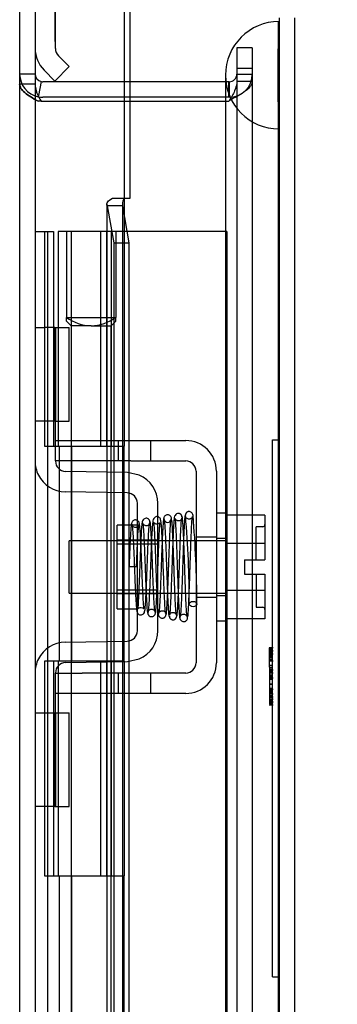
# Model space of a CAD drawing. Header units: inches. Extents: x 1 to 240, y -1 to 159.
# Tile 30 of 77: x 22.82 to 24.31, y 89.57 to 94.16. Entities that reach past the tile are written whole.
import ezdxf
from ezdxf.enums import TextEntityAlignment as Align
from ezdxf.lldxf.tags import DXFTag

# ---------------------------------------------------------------- set-up
doc = ezdxf.new("R2010")
doc.units = ezdxf.units.IN
doc.header["$MEASUREMENT"] = 0
for name, color, linetype in [('COM42667', 7, 'Continuous'), ('COM42780', 7, 'Continuous'), ('COM48601', 7, 'Continuous'), ('COM70220', 7, 'Continuous'), ('COM70726-3', 7, 'Continuous'), ('Default', 7, 'Continuous'), ('HNG10620-26B', 7, 'Continuous'), ('HNG10620-26C', 7, 'Continuous'), ('HNG10620-26P', 7, 'Continuous'), ('QLB20188', 7, 'Continuous'), ('SCC19011', 7, 'Continuous'), ('SPR20265', 7, 'Continuous'), ('WAF25035', 7, 'Continuous')]:
    doc.layers.add(name, color=color, linetype=linetype)
doc.styles.add('SEACAD_Times_New_Roman', font='times.ttf')
tags = doc.linetypes.add('HIDDEN2', pattern=[0.1875, 0.125, -0.0625]).pattern_tags.tags
tags[6:7] = [DXFTag(74, 4), DXFTag(75, 0), DXFTag(340, '0'), DXFTag(46, 0.0), DXFTag(50, 0.0), DXFTag(44, 0.0), DXFTag(45, 0.0)]
tags[4:5] = [DXFTag(74, 4), DXFTag(75, 0), DXFTag(340, '0'), DXFTag(46, 0.0), DXFTag(50, 0.0), DXFTag(44, 0.0), DXFTag(45, 0.0)]
doc.dimstyles.new('HAMMOND_(STH_-_240x160)', dxfattribs={"dimtxt": 1, "dimasz": 1.25, "dimexe": 0.5, "dimexo": 0.5, "dimgap": 0.25, "dimtad": 0, "dimtih": 1, "dimtoh": 1, "dimlfac": 0.125, "dimzin": 0, "dimdsep": 46, "dimtxsty": 'SEACAD_Times_New_Roman', "dimblk1": '_SE_FILLED', "dimblk2": '_SE_FILLED', "dimsah": 1, "dimcen": 0.5, "dimadec": 0, "dimazin": 0, "dimtfac": 0.8, "dimtofl": 0, "dimtmove": 0, "dimatfit": 3, "dimfxl": 1, "dimtolj": 1, "dimtzin": 0, "dimarcsym": 0})

# ---------------------------------------------------------------- blocks, each defined once
blk = doc.blocks.new('SE6')
at = {"layer": 'COM42667', "color": 7, "linetype": 'HIDDEN2'}
for p, q in [((22.9912, 92.1968), (23.1162, 92.1968)), ((23.1162, 92.1968), (23.2832, 92.1968)), ((23.2832, 92.1968), (23.3432, 92.1968)), ((23.2832, 92.1968), (23.2832, 92.1018)), ((23.3432, 92.1968), (23.5987, 92.1968)), ((23.4357, 92.1018), (23.4357, 92.1968)), ((22.9912, 92.1018), (22.9912, 92.1393)), ((23.1162, 92.1018), (22.9912, 92.1018)), ((23.2832, 92.1018), (23.1162, 92.1018)), ((23.3432, 92.1018), (23.2832, 92.1018)), ((23.3432, 92.1018), (23.5987, 92.1018)), ((23.6467, 92.0538), (23.6467, 91.1623)), ((23.7417, 92.0538), (23.7417, 91.1623)), ((23.6467, 91.7486), (23.7417, 91.7486)), ((23.6467, 91.4676), (23.7417, 91.4676)), ((22.9912, 91.1143), (23.1162, 91.1143)), ((22.9912, 91.0768), (22.9912, 91.1143)), ((23.2832, 91.1143), (23.1162, 91.1143)), ((23.3432, 91.1143), (23.2832, 91.1143)), ((23.2832, 91.1143), (23.2832, 91.0193)), ((23.5987, 91.1143), (23.3432, 91.1143)), ((23.4357, 91.0193), (23.4357, 91.1143)), ((23.1162, 91.0193), (22.9912, 91.0193)), ((23.1162, 91.0203), (23.1162, 91.0193)), ((23.1162, 91.0203), (23.1761, 91.0203)), ((23.2832, 91.0193), (23.1162, 91.0193)), ((23.1761, 91.0203), (23.1761, 91.0193)), ((23.1761, 91.0203), (23.2043, 91.0203)), ((23.2043, 91.0203), (23.2043, 91.0193)), ((23.2043, 91.0203), (23.3662, 91.0203)), ((23.3432, 91.0193), (23.2832, 91.0193)), ((23.317, 91.0203), (23.317, 91.0193)), ((23.5987, 91.0193), (23.3432, 91.0193)), ((23.3662, 91.0203), (23.3662, 91.0193))]:
    blk.add_line(p, q, dxfattribs=at)
for centre, radius, start, end in [((23.5987, 92.0538), 0.143, 0, 90), ((23.5987, 92.0538), 0.048, 0, 90), ((23.5987, 91.1623), 0.143, 270, 0), ((23.5987, 91.1623), 0.048, 270, 0)]:
    blk.add_arc(centre, radius, start, end, dxfattribs=at)
at = {"layer": 'COM42780', "color": 7, "linetype": 'Continuous'}
for p, q in [((22.9912, 94.0218), (22.9912, 94.9201)), ((23.0556, 93.9375), (23.0052, 93.9879)), ((22.9885, 93.8703), (23.0556, 93.9375)), ((22.9885, 93.8703), (22.9381, 93.9207))]:
    blk.add_line(p, q, dxfattribs=at)
at = {"layer": 'COM42780', "color": 7, "linetype": 'HIDDEN2'}
for p, q in [((22.9902, 94.1435), (22.9902, 94.3053)), ((22.9902, 94.1435), (22.9912, 94.1435)), ((22.9902, 94.1152), (22.9902, 94.1435)), ((22.9902, 94.1152), (22.9912, 94.1152)), ((22.9902, 94.0553), (22.9902, 94.1152)), ((22.9902, 94.0553), (22.9912, 94.0553)), ((22.8962, 92.7233), (22.9381, 92.7233)), ((22.9885, 92.7233), (22.9381, 92.7233)), ((22.9885, 92.7233), (23.0556, 92.7233)), ((22.9885, 92.2863), (22.9885, 92.7233)), ((22.9912, 92.7233), (22.9912, 92.2863)), ((23.0556, 92.2863), (23.0556, 92.7233)), ((22.9381, 92.2863), (22.8962, 92.2863)), ((22.9885, 92.2863), (22.9381, 92.2863)), ((22.9885, 92.2863), (23.0556, 92.2863)), ((22.9912, 92.1393), (22.9912, 92.2863)), ((23.3277, 92.048), (23.0384, 92.0531)), ((23.3818, 92.0363), (23.3277, 92.048)), ((23.326, 91.953), (23.0367, 91.9581)), ((23.3732, 91.3111), (23.3732, 91.905)), ((23.4682, 91.3111), (23.4682, 91.905)), ((23.2782, 91.4131), (23.2782, 91.8031)), ((23.3732, 91.8031), (23.2782, 91.8031)), ((23.4682, 91.7331), (23.2782, 91.7331)), ((23.4682, 91.7146), (23.2782, 91.7146)), ((23.2782, 91.5016), (23.4682, 91.5016)), ((23.4682, 91.4831), (23.2782, 91.4831)), ((23.2782, 91.4131), (23.3732, 91.4131)), ((23.0367, 91.258), (23.326, 91.2631)), ((23.3277, 91.1681), (23.3818, 91.1798)), ((23.0384, 91.1631), (23.3277, 91.1681)), ((22.9912, 90.9298), (22.9912, 91.0768)), ((22.8962, 90.9298), (22.9381, 90.9298)), ((22.9381, 90.9298), (22.9885, 90.9298)), ((22.9885, 90.9298), (23.0556, 90.9298)), ((22.9885, 90.4928), (22.9885, 90.9298)), ((22.9912, 90.9298), (22.9912, 90.4928)), ((23.0556, 90.4928), (23.0556, 90.9298)), ((22.9902, 90.798), (22.9912, 90.798)), ((22.9902, 90.6887), (22.9902, 90.798)), ((22.9902, 90.7678), (22.9912, 90.7678)), ((22.9902, 90.6887), (22.9912, 90.6887)), ((22.9902, 90.6581), (22.9902, 90.6887)), ((22.9902, 90.6829), (22.9912, 90.6829)), ((22.9902, 90.6581), (22.9912, 90.6581)), ((22.9902, 90.6245), (22.9902, 90.6581)), ((22.9902, 90.6245), (22.9912, 90.6245)), ((22.9381, 90.4928), (22.8962, 90.4928)), ((22.9885, 90.4928), (22.9381, 90.4928)), ((22.9885, 90.4928), (23.0556, 90.4928))]:
    blk.add_line(p, q, dxfattribs=at)
at = {"layer": 'COM42780', "color": 7, "linetype": 'Continuous'}
for radius in [0.143, 0.048]:
    blk.add_arc((23.0392, 94.0218), radius, 180, 225, dxfattribs=at)
at = {"layer": 'COM42780', "color": 7, "linetype": 'HIDDEN2'}
for centre, radius, start, end in [((23.0392, 92.1011), 0.143, 180, 206.9082), ((23.0392, 92.1011), 0.048, 180, 269), ((23.0392, 92.1011), 0.143, 206.9082, 269), ((23.3252, 91.905), 0.143, 0, 66.6665), ((23.3252, 91.905), 0.048, 0, 89), ((23.3252, 91.3111), 0.048, 271, 0), ((23.3252, 91.3111), 0.143, 293.3335, 0), ((23.0392, 91.1151), 0.143, 91, 153.0918), ((23.0392, 91.1151), 0.143, 153.0918, 180), ((23.0392, 91.1151), 0.048, 91, 180)]:
    blk.add_arc(centre, radius, start, end, dxfattribs=at)
at = {"layer": 'COM48601', "color": 7, "linetype": 'Continuous'}
for p, q in [((23.3112, 94.2005), (23.3112, 93.1701)), ((24.1062, 94.1646), (24.1062, 66.1756))]:
    blk.add_line(p, q, dxfattribs=at)
at = {"layer": 'COM48601', "color": 7, "linetype": 'HIDDEN2'}
for p, q in [((23.3392, 93.3255), (23.3392, 94.2005)), ((24.0342, 94.1646), (24.0342, 66.1756)), ((23.2312, 93.2971), (23.2312, 67.043)), ((23.2328, 93.29), (23.2628, 93.1174)), ((23.3037, 93.29), (23.2328, 93.29)), ((23.2565, 93.3255), (23.3392, 93.3255)), ((23.3032, 93.2971), (23.3032, 67.043)), ((23.3037, 93.29), (23.3337, 93.1174)), ((23.2628, 93.1174), (23.2628, 67.2227)), ((23.2628, 93.1174), (23.3337, 93.1174)), ((23.3337, 93.1174), (23.3337, 88.2726))]:
    blk.add_line(p, q, dxfattribs=at)
blk.add_arc((23.3567, 93.2969), 0.0534, 147.5781, 179.7664, dxfattribs=at)
blk.add_open_spline([(23.2328, 93.29), (23.2301, 93.2959), (23.2308, 93.3019), (23.2389, 93.3137), (23.2464, 93.3196), (23.2565, 93.3255)], degree=3, knots=[0, 0, 0, 0, 0.5, 0.5, 1, 1, 1, 1], dxfattribs=at)
at = {"layer": 'COM70220', "color": 7, "linetype": 'HIDDEN2'}
for p, q in [((24.0302, 93.8976), (24.0322, 94.1466)), ((24.0322, 94.1466), (24.0322, 93.6476)), ((24.0322, 94.1466), (24.0332, 94.1466)), ((24.0332, 94.1466), (24.0332, 93.6476)), ((23.7842, 93.8976), (23.7842, 93.6476)), ((24.0302, 93.8976), (24.0302, 93.6476)), ((24.0322, 93.6486), (24.0302, 93.8976)), ((24.0332, 93.6486), (24.0322, 93.6486)), ((23.7842, 93.6476), (23.7842, 66.6926)), ((24.0302, 93.6476), (24.0302, 66.6926)), ((24.0322, 93.6476), (24.0322, 66.6926)), ((24.0332, 93.6476), (24.0332, 66.6926))]:
    blk.add_line(p, q, dxfattribs=at)
blk.add_arc((24.0342, 93.8976), 0.25, 90, 270, dxfattribs=at)
at = {"layer": 'COM70726-3', "color": 7, "linetype": 'HIDDEN2'}
for p, q in [((22.8242, 95.015), (22.8242, 65.3251)), ((23.9092, 94.0251), (23.8372, 94.0251)), ((23.8372, 94.0251), (23.8372, 93.9482)), ((23.9092, 94.0251), (23.9092, 93.9482)), ((23.8372, 93.9482), (23.8372, 93.9283)), ((23.8372, 93.9283), (23.8372, 93.8833)), ((23.9092, 93.9283), (23.8372, 93.9283)), ((23.9092, 93.9482), (23.9092, 93.9283)), ((23.9092, 93.9283), (23.9092, 93.8833)), ((22.8962, 93.9031), (22.8242, 93.9031)), ((23.8372, 93.9031), (23.9092, 93.9031)), ((23.8372, 93.8833), (23.8372, 66.4568)), ((23.9092, 93.8833), (23.9092, 66.4568)), ((22.8962, 93.856), (22.8242, 93.856)), ((23.7992, 93.8671), (23.3112, 93.8671)), ((23.7992, 93.7951), (23.7992, 93.8671)), ((23.8012, 93.8671), (23.7992, 93.8671)), ((23.8012, 93.8671), (23.8012, 93.7951)), ((23.8372, 93.87), (23.9092, 93.87)), ((22.9113, 93.803), (22.9101, 93.7974)), ((23.7992, 93.7951), (23.3112, 93.7951)), ((23.8012, 93.7951), (23.7992, 93.7951)), ((22.9248, 93.777), (22.9101, 93.777)), ((23.3112, 93.777), (23.7992, 93.777)), ((23.7992, 93.777), (23.8012, 93.7789))]:
    blk.add_line(p, q, dxfattribs=at)
at = {"layer": 'COM70726-3', "color": 7, "linetype": 'Continuous'}
for p, q in [((22.8962, 95.015), (22.8962, 65.3251)), ((22.9248, 93.8678), (22.9113, 93.803)), ((23.3112, 93.8671), (22.9322, 93.8671)), ((23.3112, 93.7951), (22.9322, 93.7951)), ((22.9248, 93.777), (22.9322, 93.777)), ((22.9322, 93.777), (23.3112, 93.777))]:
    blk.add_line(p, q, dxfattribs=at)
at = {"layer": 'COM70726-3', "color": 7, "linetype": 'HIDDEN2'}
for centre, radius, start, end in [((22.9322, 93.9031), 0.108, 180, 258.1804), ((23.8012, 93.9031), 0.108, 270, 0), ((23.8012, 93.9031), 0.036, 270, 360)]:
    blk.add_arc(centre, radius, start, end, dxfattribs=at)
at = {"layer": 'COM70726-3', "color": 7, "linetype": 'Continuous'}
for centre, radius, start, end in [((22.9322, 93.9031), 0.036, 180.0001, 258.1803), ((23.0469, 93.8659), 0.1511, 183.7357, 216.0605), ((22.9322, 93.9031), 0.036, 258.1804, 270), ((22.9322, 93.9031), 0.108, 258.1804, 270)]:
    blk.add_arc(centre, radius, start, end, dxfattribs=at)
at = {"layer": 'COM70726-3', "color": 7, "linetype": 'HIDDEN2'}
for points, knots in [([(22.8242, 93.856), (22.8242, 93.8495), (22.8263, 93.8429), (22.8345, 93.8297), (22.8406, 93.8231), (22.8561, 93.8099), (22.8655, 93.8033), (22.8865, 93.7901), (22.898, 93.7835), (22.9101, 93.777)], [0, 0, 0, 0, 0.25, 0.25, 0.5, 0.5, 0.75, 0.75, 1, 1, 1, 1]), ([(22.9101, 93.777), (22.898, 93.7835), (22.8865, 93.7901), (22.8655, 93.8033), (22.8561, 93.8099), (22.8406, 93.8231), (22.8345, 93.8297), (22.8263, 93.8429), (22.8242, 93.8495), (22.8242, 93.856)], [0, 0, 0, 0, 0.25, 0.25, 0.5, 0.5, 0.75, 0.75, 1, 1, 1, 1]), ([(23.9092, 93.87), (23.9092, 93.8624), (23.9064, 93.8548), (23.8956, 93.8396), (23.8876, 93.832), (23.8676, 93.8168), (23.8556, 93.8093), (23.8295, 93.7941), (23.8153, 93.7865), (23.8012, 93.7789)], [0, 0, 0, 0, 0.25, 0.25, 0.5, 0.5, 0.75, 0.75, 1, 1, 1, 1]), ([(23.8372, 93.87), (23.8372, 93.8548), (23.8333, 93.8396), (23.82, 93.8093), (23.8106, 93.7941), (23.8012, 93.7789)], [0, 0, 0, 0, 0.5, 0.5, 1, 1, 1, 1])]:
    blk.add_open_spline(points, degree=3, knots=knots, dxfattribs=at)
at = {"layer": 'HNG10620-26B', "color": 7, "linetype": 'Continuous'}
for p, q in [((22.8962, 93.1701), (22.9223, 93.1701)), ((22.9223, 93.1701), (22.94, 93.1701)), ((22.94, 93.1701), (22.9824, 93.1701)), ((22.94, 93.1701), (22.94, 92.1701)), ((22.9824, 93.1701), (22.9824, 92.1701)), ((22.94, 92.1701), (23.0487, 92.1701)), ((23.0487, 92.1701), (23.3112, 92.1701)), ((23.3112, 91.1701), (23.3112, 92.1701)), ((23.0487, 91.1701), (22.94, 91.1701)), ((22.94, 91.1701), (22.94, 90.1701)), ((22.9824, 91.1701), (22.9824, 90.1701)), ((23.3112, 91.1701), (23.0487, 91.1701)), ((22.94, 90.1701), (23.0487, 90.1701)), ((23.0487, 90.1701), (23.3112, 90.1701)), ((23.3112, 89.1701), (23.3112, 90.1701))]:
    blk.add_line(p, q, dxfattribs=at)
at = {"layer": 'HNG10620-26B', "color": 7, "linetype": 'HIDDEN2'}
for p, q in [((22.9562, 67.1701), (22.9562, 93.1701)), ((23.0106, 91.1701), (23.0106, 92.1701)), ((23.0679, 91.1701), (23.0679, 92.1701)), ((23.2512, 91.1701), (23.2512, 92.1701)), ((23.0106, 89.1701), (23.0106, 90.1701)), ((23.0679, 89.1701), (23.0679, 90.1701)), ((23.2512, 89.1701), (23.2512, 90.1701))]:
    blk.add_line(p, q, dxfattribs=at)
at = {"layer": 'HNG10620-26C', "color": 7, "linetype": 'Continuous'}
for p, q in [((23.3112, 93.1701), (23.0037, 93.1701)), ((23.0037, 93.1701), (23.0037, 92.1701)), ((23.3112, 93.1701), (23.3112, 92.1701)), ((23.0487, 92.1701), (23.3112, 92.1701)), ((23.0037, 91.1701), (23.0037, 90.1701)), ((23.3112, 91.1701), (23.0487, 91.1701)), ((23.3112, 91.1701), (23.3112, 90.1701)), ((23.0487, 90.1701), (23.3112, 90.1701))]:
    blk.add_line(p, q, dxfattribs=at)
at = {"layer": 'HNG10620-26C', "color": 7, "linetype": 'HIDDEN2'}
for p, q in [((23.0637, 93.1701), (23.0637, 92.1701)), ((23.2012, 93.1701), (23.2012, 92.1701)), ((23.2292, 93.1701), (23.2292, 92.1701)), ((23.2512, 93.1701), (23.2512, 92.1701)), ((23.3402, 93.1701), (23.3112, 93.1701)), ((23.7912, 93.1701), (23.3402, 93.1701)), ((23.7912, 93.1701), (23.7912, 67.1701)), ((23.0637, 91.1701), (23.0637, 90.1701)), ((23.2012, 91.1701), (23.2012, 90.1701)), ((23.2292, 91.1701), (23.2292, 90.1701)), ((23.2512, 91.1701), (23.2512, 90.1701))]:
    blk.add_line(p, q, dxfattribs=at)
at = {"layer": 'HNG10620-26P', "color": 7, "linetype": 'HIDDEN2'}
for p, q in [((23.0424, 93.1701), (23.0424, 92.7695)), ((23.2724, 93.1701), (23.2724, 92.7695)), ((23.0424, 92.7695), (23.2724, 92.7695)), ((23.0424, 92.7524), (23.0424, 92.7695)), ((23.0424, 92.7525), (23.0637, 92.7312)), ((23.1574, 92.7312), (23.0637, 92.7312)), ((23.0637, 92.7312), (23.0637, 67.1701)), ((23.1574, 92.7312), (23.2512, 92.7312)), ((23.2512, 92.7312), (23.2725, 92.7525)), ((23.2512, 67.1701), (23.2512, 92.7312)), ((23.2724, 92.7524), (23.2724, 92.7695))]:
    blk.add_line(p, q, dxfattribs=at)
for centre, start, end in [((23.1638, 92.942), 234.8573, 268.2596), ((23.151, 92.942), 271.7376, 305.1449)]:
    blk.add_arc(centre, 0.2109, start, end, dxfattribs=at)
at = {"layer": 'QLB20188', "color": 7, "linetype": 'HIDDEN2'}
for p, q in [((24.0042, 91.8256), (24.0042, 92.2006)), ((24.0042, 92.2006), (24.0342, 92.2006)), ((24.0042, 90.0756), (24.0042, 91.8256)), ((24.0061, 91.232), (23.9873, 91.232)), ((23.9892, 91.141), (23.9892, 91.232)), ((23.9892, 91.2298), (24.0042, 91.2298)), ((23.9892, 91.2269), (24.0042, 91.2269)), ((23.9892, 91.2239), (24.0042, 91.2239)), ((24.0061, 91.2172), (23.9873, 91.2172)), ((24.0061, 91.2167), (23.9873, 91.2167)), ((24.0061, 91.2021), (23.9873, 91.2021)), ((23.9892, 91.2131), (24.0042, 91.2131)), ((23.9892, 91.2125), (24.0042, 91.2125)), ((23.9892, 91.212), (24.0042, 91.212)), ((23.9892, 91.2111), (24.0042, 91.2111)), ((23.9892, 91.21), (24.0042, 91.21)), ((23.9892, 91.2096), (24.0042, 91.2096)), ((23.9892, 91.2087), (24.0042, 91.2087)), ((23.9892, 91.2063), (24.0042, 91.2063)), ((23.9892, 91.2057), (24.0042, 91.2057)), ((23.9892, 91.2038), (24.0042, 91.2038)), ((23.9892, 91.2036), (24.0042, 91.2036)), ((23.9892, 91.2028), (24.0042, 91.2028)), ((23.9892, 91.2007), (24.0042, 91.2007)), ((23.9892, 91.1994), (24.0042, 91.1994)), ((23.9892, 91.1974), (24.0042, 91.1974)), ((23.9892, 91.1963), (24.0042, 91.1963)), ((23.9892, 91.1958), (24.0042, 91.1958)), ((23.9892, 91.1939), (24.0042, 91.1939)), ((23.9892, 91.1936), (24.0042, 91.1936)), ((23.9892, 91.1868), (24.0042, 91.1868)), ((23.9892, 91.1791), (24.0042, 91.1791)), ((23.9892, 91.1737), (24.0042, 91.1737)), ((23.9873, 91.172), (24.0061, 91.172)), ((23.9873, 91.129), (24.0061, 91.129)), ((23.9892, 91.1723), (24.0042, 91.1723)), ((23.9892, 91.1708), (24.0042, 91.1708)), ((23.9892, 91.1515), (24.0042, 91.1515)), ((23.9892, 91.1418), (24.0042, 91.1418)), ((23.9892, 91.1417), (24.0042, 91.1417)), ((23.9892, 91.141), (23.9892, 91.1217)), ((23.9892, 91.141), (24.0042, 91.141)), ((23.9892, 91.1408), (24.0042, 91.1408)), ((23.9892, 91.1331), (24.0042, 91.1331)), ((23.9892, 91.1276), (24.0042, 91.1276)), ((24.0061, 91.1145), (23.9873, 91.1145)), ((24.0061, 91.0909), (23.9873, 91.0909)), ((23.9892, 91.1217), (24.0042, 91.1217)), ((23.9892, 91.1217), (23.9892, 91.0983)), ((23.9892, 91.1215), (24.0042, 91.1215)), ((23.9892, 91.116), (24.0042, 91.116)), ((23.9892, 91.1067), (24.0042, 91.1067)), ((23.9892, 91.1013), (24.0042, 91.1013)), ((23.9892, 91.1002), (24.0042, 91.1002)), ((23.9892, 91.0983), (23.9892, 91.0221)), ((23.9892, 91.0981), (24.0042, 91.0981)), ((23.9892, 91.0941), (24.0042, 91.0941)), ((23.9892, 91.0855), (24.0042, 91.0855)), ((24.0061, 91.0385), (23.9873, 91.0385)), ((23.9892, 91.0644), (24.0042, 91.0644)), ((23.9892, 91.0629), (24.0042, 91.0629)), ((23.9892, 91.0447), (24.0042, 91.0447)), ((23.9892, 91.0431), (24.0042, 91.0431)), ((23.9892, 91.0429), (24.0042, 91.0429)), ((23.9892, 91.0411), (24.0042, 91.0411)), ((23.9892, 91.0406), (24.0042, 91.0406)), ((23.9892, 91.0375), (24.0042, 91.0375)), ((23.9892, 91.0362), (24.0042, 91.0362)), ((23.9873, 91.0177), (24.0061, 91.0177)), ((23.9873, 91.0172), (24.0061, 91.0172)), ((23.9873, 91.0031), (24.0061, 91.0031)), ((24.0061, 90.9927), (23.9873, 90.9927)), ((24.0061, 90.991), (23.9873, 90.991)), ((23.9892, 91.0343), (24.0042, 91.0343)), ((23.9892, 91.0332), (24.0042, 91.0332)), ((23.9892, 91.03), (24.0042, 91.03)), ((23.9892, 91.0292), (24.0042, 91.0292)), ((23.9892, 91.0247), (24.0042, 91.0247)), ((23.9892, 91.024), (24.0042, 91.024)), ((23.9892, 91.023), (24.0042, 91.023)), ((23.9892, 91.0226), (24.0042, 91.0226)), ((23.9892, 91.0221), (24.0042, 91.0221)), ((23.9892, 91.0221), (23.9892, 91.0031)), ((23.9892, 91.0209), (24.0042, 91.0209)), ((23.9892, 91.0169), (24.0042, 91.0169)), ((23.9892, 91.0105), (24.0042, 91.0105)), ((23.9892, 91.0084), (24.0042, 91.0084)), ((23.9892, 91.0083), (24.0042, 91.0083)), ((23.9892, 91.0047), (24.0042, 91.0047)), ((23.9892, 91.0026), (24.0042, 91.0026)), ((23.9892, 91.0026), (23.9892, 90.9943)), ((23.9892, 90.9927), (23.9892, 90.9809)), ((23.9892, 90.9896), (24.0042, 90.9896)), ((23.9873, 90.9814), (24.0061, 90.9814)), ((24.0061, 90.9761), (23.9873, 90.9761)), ((23.9873, 90.9667), (24.0061, 90.9667)), ((23.9892, 90.988), (24.0042, 90.988)), ((23.9892, 90.9854), (24.0042, 90.9854)), ((23.9892, 90.9812), (24.0042, 90.9812)), ((23.9892, 90.9809), (24.0042, 90.9809)), ((23.9892, 90.9809), (23.9892, 90.9711)), ((23.9892, 90.9741), (24.0042, 90.9741)), ((23.9892, 90.9711), (24.0042, 90.9711)), ((23.9892, 90.9694), (24.0042, 90.9694)), ((23.9892, 90.9681), (24.0042, 90.9681)), ((23.9892, 90.9672), (24.0042, 90.9672)), ((24.0042, 89.7006), (24.0042, 90.0756)), ((24.0042, 89.7006), (24.0342, 89.7006))]:
    blk.add_line(p, q, dxfattribs=at)
at = {"layer": 'SCC19011', "color": 7, "linetype": 'HIDDEN2'}
for p, q in [((23.9677, 91.8491), (23.7867, 91.8491)), ((23.9677, 91.8491), (23.9677, 91.717)), ((23.9277, 91.6421), (23.9277, 91.7956)), ((23.9577, 91.7956), (23.9277, 91.7956)), ((23.0547, 91.4861), (23.0547, 91.7301)), ((23.7867, 91.7301), (23.0547, 91.7301)), ((23.9677, 91.717), (23.7867, 91.717)), ((23.9677, 91.717), (23.9677, 91.6421)), ((23.8727, 91.6421), (23.8727, 91.5741)), ((23.8727, 91.6421), (23.9677, 91.6421)), ((23.8727, 91.5741), (23.9677, 91.5741)), ((23.9277, 91.5741), (23.9277, 91.4206)), ((23.9677, 91.5741), (23.9677, 91.4992)), ((23.9677, 91.4992), (23.7867, 91.4992)), ((23.9677, 91.4992), (23.9677, 91.3671)), ((23.0547, 91.4861), (23.7867, 91.4861)), ((23.9277, 91.4206), (23.9577, 91.4206)), ((23.9677, 91.3671), (23.7867, 91.3671))]:
    blk.add_line(p, q, dxfattribs=at)
for centre, start, end in [((23.9577, 91.8056), 270, 0), ((23.9577, 91.4106), 0, 90)]:
    blk.add_arc(centre, 0.01, start, end, dxfattribs=at)
at = {"layer": 'SPR20265', "color": 7, "linetype": 'HIDDEN2'}
blk.add_line((23.3692, 91.6081), (23.3342, 91.6081), dxfattribs=at)
for centre, radius, start, end in [((23.5143, 91.8328), 0.0169, 180.7799, 0.2284), ((18.6962, 91.4304), 4.9192, 0.0554, 4.8416), ((18.6656, 91.4292), 4.9849, 0.0776, 4.8175)]:
    blk.add_arc(centre, radius, start, end, dxfattribs=at)
blk.add_ellipse((23.6329, 91.4355), major_axis=(0.0175, 0), ratio=0.707107, dxfattribs=at)
for points, knots in [([(23.6334, 91.844), (23.6331, 91.8469), (23.6325, 91.8517), (23.6287, 91.8591), (23.6229, 91.8642), (23.617, 91.8661), (23.6124, 91.8661), (23.609, 91.8654), (23.6057, 91.864), (23.6027, 91.8618), (23.6002, 91.859), (23.5984, 91.8557), (23.5973, 91.8521), (23.5972, 91.85), (23.5972, 91.8487)], [0, 0, 0, 0, 0.174153, 0.333945, 0.47646, 0.59716, 0.649734, 0.701139, 0.752042, 0.802639, 0.852867, 0.902545, 0.951555, 1, 1, 1, 1]), ([(23.383, 91.8073), (23.3826, 91.8107), (23.3817, 91.8163), (23.3758, 91.8237), (23.3685, 91.8272), (23.3615, 91.8276), (23.3549, 91.8253), (23.35, 91.8209), (23.3471, 91.8154), (23.3468, 91.8118), (23.3466, 91.81)], [0, 0, 0, 0, 0.171749, 0.337669, 0.486578, 0.613302, 0.730062, 0.835396, 0.925606, 1, 1, 1, 1]), ([(23.3474, 91.8077), (23.348, 91.806), (23.3489, 91.8028), (23.3508, 91.7862), (23.3528, 91.7554), (23.3551, 91.7092), (23.357, 91.6636), (23.3586, 91.6235), (23.3599, 91.5906), (23.361, 91.5617), (23.3622, 91.5328), (23.3635, 91.5017), (23.3651, 91.4697), (23.3669, 91.4396), (23.3688, 91.4167), (23.3706, 91.4027), (23.3733, 91.395), (23.3754, 91.3906), (23.382, 91.386), (23.3876, 91.3847), (23.3933, 91.385), (23.3994, 91.3878), (23.405, 91.3937), (23.4075, 91.4013), (23.4094, 91.4129), (23.4117, 91.4377), (23.4136, 91.4728), (23.4153, 91.5105), (23.4169, 91.5481), (23.4186, 91.5938), (23.4206, 91.6461), (23.4228, 91.7016), (23.4253, 91.7542), (23.4279, 91.7982), (23.4296, 91.8089), (23.4307, 91.8147)], [0, 0, 0, 0, 0.030138, 0.058644, 0.110543, 0.155891, 0.194555, 0.22648, 0.251609, 0.272114, 0.295474, 0.322352, 0.352806, 0.386929, 0.423211, 0.452733, 0.474035, 0.48711, 0.495203, 0.500931, 0.507948, 0.516068, 0.524564, 0.543018, 0.563663, 0.607437, 0.654882, 0.682303, 0.714219, 0.750638, 0.791534, 0.836919, 0.886807, 0.941147, 1, 1, 1, 1]), ([(23.3958, 91.8173), (23.3952, 91.8148), (23.3944, 91.8104), (23.3925, 91.7917), (23.3905, 91.7594), (23.3883, 91.7121), (23.3864, 91.6657), (23.3848, 91.6245), (23.3835, 91.5907), (23.3824, 91.5621), (23.3813, 91.5351), (23.3802, 91.507), (23.3789, 91.4784), (23.3775, 91.4515), (23.3762, 91.4299), (23.375, 91.4171), (23.3753, 91.4133), (23.3757, 91.4137), (23.3816, 91.4187), (23.392, 91.4212), (23.4009, 91.4166), (23.4044, 91.4131), (23.4028, 91.4217), (23.4015, 91.4449), (23.3995, 91.4809), (23.3978, 91.5193), (23.3962, 91.5569), (23.3944, 91.6021), (23.3924, 91.6533), (23.3902, 91.7069), (23.3878, 91.7568), (23.3851, 91.7975), (23.3833, 91.8062), (23.3823, 91.8108)], [0, 0, 0, 0, 0.030624, 0.059572, 0.112296, 0.158496, 0.198178, 0.231383, 0.258144, 0.279018, 0.300893, 0.325848, 0.353832, 0.384782, 0.418556, 0.448709, 0.470924, 0.485481, 0.493857, 0.506964, 0.5258, 0.535355, 0.565296, 0.608976, 0.656578, 0.684104, 0.716046, 0.752413, 0.793173, 0.838315, 0.887857, 0.941737, 1, 1, 1, 1]), ([(23.4315, 91.8177), (23.4315, 91.8186), (23.4315, 91.8202), (23.4309, 91.8229), (23.4298, 91.8256), (23.4282, 91.8282), (23.426, 91.8306), (23.4223, 91.8334), (23.4166, 91.8352), (23.4096, 91.8346), (23.4023, 91.8308), (23.3965, 91.8229), (23.3956, 91.817), (23.3951, 91.8134)], [0, 0, 0, 0, 0.035882, 0.073188, 0.112909, 0.155738, 0.202044, 0.251913, 0.361271, 0.485727, 0.637722, 0.812554, 1, 1, 1, 1]), ([(23.4301, 91.8134), (23.4301, 91.8115), (23.4298, 91.8086), (23.4253, 91.803), (23.4189, 91.8), (23.4124, 91.7997), (23.4069, 91.8014), (23.403, 91.804), (23.4006, 91.8064), (23.3987, 91.8091), (23.3974, 91.812), (23.3967, 91.815), (23.3966, 91.8167), (23.3965, 91.8177)], [0, 0, 0, 0, 0.182694, 0.346276, 0.488158, 0.606317, 0.714771, 0.767541, 0.818616, 0.867529, 0.913978, 0.957988, 1, 1, 1, 1]), ([(23.5054, 91.3908), (23.5048, 91.3939), (23.504, 91.3994), (23.5021, 91.421), (23.5001, 91.4573), (23.4979, 91.5093), (23.496, 91.5595), (23.4944, 91.6032), (23.4931, 91.6386), (23.492, 91.6685), (23.4909, 91.6971), (23.4896, 91.727), (23.4882, 91.7572), (23.4866, 91.7857), (23.4849, 91.8083), (23.4832, 91.8231), (23.4807, 91.8317), (23.4788, 91.8362), (23.4711, 91.8426), (23.4606, 91.844), (23.4487, 91.8352), (23.4451, 91.8221), (23.4435, 91.8081), (23.4413, 91.78), (23.4394, 91.7409), (23.4377, 91.6999), (23.4361, 91.6599), (23.4343, 91.6118), (23.4323, 91.5574), (23.4301, 91.5008), (23.4276, 91.4483), (23.4255, 91.4158), (23.4236, 91.4), (23.4227, 91.3976), (23.4222, 91.3963)], [0, 0, 0, 0, 0.030588, 0.059502, 0.112112, 0.15811, 0.197452, 0.230137, 0.256167, 0.276711, 0.298882, 0.32391, 0.351827, 0.382688, 0.416108, 0.444805, 0.466192, 0.480295, 0.488754, 0.504028, 0.526129, 0.547052, 0.567589, 0.611179, 0.65858, 0.685494, 0.716984, 0.753026, 0.793568, 0.838557, 0.887974, 0.941711, 0.970313, 1, 1, 1, 1]), ([(23.4566, 91.3972), (23.4559, 91.3978), (23.4546, 91.4003), (23.4525, 91.4223), (23.4506, 91.4532), (23.4489, 91.4883), (23.4475, 91.5229), (23.4462, 91.5541), (23.4452, 91.5803), (23.4444, 91.6035), (23.4435, 91.6277), (23.4424, 91.6565), (23.441, 91.6907), (23.4394, 91.7282), (23.4375, 91.766), (23.4354, 91.7983), (23.4333, 91.8183), (23.4319, 91.8201), (23.4313, 91.82)], [0.0131658, 0.0131658, 0.0131658, 0.0131658, 0.0909604, 0.1731652, 0.2465793, 0.3111404, 0.3668432, 0.4136877, 0.4516326, 0.4809195, 0.513185, 0.5547397, 0.6056117, 0.6658064, 0.7353084, 0.8141543, 0.9023988, 0.9687744, 0.9687744, 0.9687744, 0.9687744]), ([(23.457, 91.3931), (23.4576, 91.3945), (23.4585, 91.3971), (23.4603, 91.4129), (23.4624, 91.4434), (23.4646, 91.4901), (23.4665, 91.5371), (23.4681, 91.5793), (23.4694, 91.6142), (23.4705, 91.6448), (23.4717, 91.6752), (23.473, 91.7083), (23.4744, 91.7424), (23.476, 91.7747), (23.4775, 91.7993), (23.4786, 91.812), (23.4783, 91.815), (23.4773, 91.8138), (23.4745, 91.8114), (23.471, 91.8092), (23.4663, 91.8079), (23.4607, 91.808), (23.4552, 91.8102), (23.4519, 91.8128), (23.45, 91.8147), (23.45, 91.8132), (23.4501, 91.8071), (23.4513, 91.792), (23.4527, 91.7677), (23.4539, 91.7435), (23.4553, 91.7125), (23.4568, 91.6731), (23.4586, 91.6253), (23.4605, 91.5705), (23.4627, 91.5122), (23.4651, 91.4564), (23.4677, 91.4088), (23.4694, 91.3957), (23.4705, 91.3885)], [0, 0, 0, 0, 0.030225, 0.058803, 0.110858, 0.156431, 0.195456, 0.227938, 0.253865, 0.274459, 0.297581, 0.324594, 0.355453, 0.390107, 0.42783, 0.459209, 0.481159, 0.494005, 0.495926, 0.500825, 0.505329, 0.510836, 0.51729, 0.524444, 0.532575, 0.546917, 0.562289, 0.605902, 0.629239, 0.653669, 0.681658, 0.713975, 0.750652, 0.791681, 0.837105, 0.886957, 0.941226, 1, 1, 1, 1]), ([(23.4969, 91.8352), (23.496, 91.8334), (23.4945, 91.8296), (23.4923, 91.8019), (23.4904, 91.7668), (23.4887, 91.7282), (23.4872, 91.6906), (23.4859, 91.6571), (23.4849, 91.6291), (23.4841, 91.6046), (23.4832, 91.5792), (23.4821, 91.5491), (23.4807, 91.5139), (23.4792, 91.4758), (23.4774, 91.4384), (23.4754, 91.4078), (23.474, 91.3954), (23.4733, 91.3927)], [0, 0, 0, 0, 0.0928445, 0.1764398, 0.250853, 0.3161117, 0.3722873, 0.4194413, 0.4575828, 0.486995, 0.5193932, 0.5610525, 0.6119191, 0.6718945, 0.7408311, 0.8186093, 0.9050834, 0.9050834, 0.9050834, 0.9050834]), ([(23.5324, 91.8325), (23.532, 91.8356), (23.5314, 91.8396), (23.5281, 91.8445), (23.524, 91.8483), (23.518, 91.8509), (23.511, 91.851), (23.5045, 91.8485), (23.4996, 91.844), (23.4967, 91.8383), (23.4963, 91.8348), (23.4962, 91.8328)], [0, 0, 0, 0, 0.147667, 0.223434, 0.298136, 0.43794, 0.563031, 0.685887, 0.803032, 0.90871, 1, 1, 1, 1]), ([(23.4969, 91.8316), (23.4977, 91.8297), (23.4992, 91.8257), (23.5014, 91.7981), (23.5033, 91.7622), (23.505, 91.7231), (23.5064, 91.6852), (23.5077, 91.6513), (23.5087, 91.6231), (23.5095, 91.5981), (23.5104, 91.5722), (23.5116, 91.5411), (23.5129, 91.5048), (23.5145, 91.4655), (23.5164, 91.4266), (23.5186, 91.3938), (23.5207, 91.3765), (23.522, 91.3753), (23.5225, 91.3757)], [0, 0, 0, 0, 0.0901431, 0.1716896, 0.2445993, 0.3087647, 0.3640858, 0.4105135, 0.4480006, 0.4769549, 0.5095978, 0.5514293, 0.6025201, 0.6629378, 0.7327928, 0.8121465, 0.90117, 0.9556697, 0.9556697, 0.9556697, 0.9556697]), ([(23.5077, 91.3863), (23.5085, 91.3897), (23.5101, 91.4034), (23.5122, 91.4356), (23.5141, 91.4743), (23.5157, 91.5133), (23.5171, 91.5489), (23.5182, 91.5792), (23.5191, 91.6046), (23.5199, 91.6291), (23.5209, 91.657), (23.5222, 91.6903), (23.5236, 91.7276), (23.5253, 91.7657), (23.5272, 91.8), (23.5294, 91.8268), (23.5308, 91.83), (23.5317, 91.8315)], [0.0993683, 0.0993683, 0.0993683, 0.0993683, 0.186074, 0.2649442, 0.3344393, 0.3946082, 0.4454453, 0.4869702, 0.519214, 0.5484623, 0.5863614, 0.633159, 0.6888194, 0.753351, 0.826756, 0.908978, 1, 1, 1, 1]), ([(23.5452, 91.8375), (23.5442, 91.83), (23.5427, 91.8158), (23.54, 91.7663), (23.5374, 91.7004), (23.5347, 91.6223), (23.5324, 91.5547), (23.5305, 91.5042), (23.5291, 91.469), (23.5276, 91.4381), (23.5262, 91.4129), (23.5247, 91.3932), (23.5237, 91.387), (23.5232, 91.3835)], [0, 0, 0, 0, 0.115205, 0.233158, 0.353934, 0.477428, 0.603662, 0.668044, 0.733093, 0.798807, 0.865217, 0.932283, 1, 1, 1, 1]), ([(23.5562, 91.3838), (23.5559, 91.3834), (23.5549, 91.3841), (23.5531, 91.3989), (23.5512, 91.4298), (23.5494, 91.4672), (23.5479, 91.5056), (23.5465, 91.5414), (23.5454, 91.5722), (23.5445, 91.5981), (23.5437, 91.6231), (23.5427, 91.6514), (23.5414, 91.6854), (23.54, 91.7237), (23.5382, 91.7633), (23.5363, 91.7999), (23.5341, 91.8284), (23.5326, 91.8329), (23.5317, 91.8351)], [0.0521708, 0.0521708, 0.0521708, 0.0521708, 0.0958626, 0.1829684, 0.2611836, 0.3304706, 0.3907088, 0.4418475, 0.4838361, 0.5166603, 0.5458022, 0.5835599, 0.6303746, 0.6862392, 0.7511598, 0.8251036, 0.9080332, 1, 1, 1, 1]), ([(23.581, 91.8402), (23.581, 91.8412), (23.581, 91.8427), (23.5805, 91.8456), (23.5795, 91.8484), (23.5779, 91.8512), (23.5757, 91.8536), (23.573, 91.8556), (23.5699, 91.857), (23.5652, 91.858), (23.5591, 91.8571), (23.5518, 91.8527), (23.546, 91.8438), (23.5451, 91.8372), (23.5446, 91.833)], [0, 0, 0, 0, 0.045056, 0.086229, 0.124988, 0.163044, 0.202115, 0.243689, 0.288908, 0.338607, 0.455438, 0.607761, 0.792001, 1, 1, 1, 1]), ([(23.5796, 91.833), (23.5797, 91.8325), (23.5798, 91.8318), (23.5777, 91.8283), (23.5734, 91.8248), (23.5681, 91.823), (23.5636, 91.8228), (23.5602, 91.8233), (23.5566, 91.8245), (23.5532, 91.8264), (23.5501, 91.8293), (23.5478, 91.8327), (23.5463, 91.8366), (23.5461, 91.8389), (23.546, 91.8402)], [0, 0, 0, 0, 0.182514, 0.338191, 0.470751, 0.582664, 0.63137, 0.678169, 0.726749, 0.777741, 0.831093, 0.886283, 0.942688, 1, 1, 1, 1]), ([(23.5475, 91.8355), (23.5478, 91.8359), (23.5487, 91.8355), (23.5503, 91.8217), (23.5522, 91.7917), (23.5539, 91.7539), (23.5555, 91.7149), (23.5568, 91.6784), (23.5579, 91.647), (23.5588, 91.6204), (23.5596, 91.5946), (23.5606, 91.5651), (23.5619, 91.5295), (23.5634, 91.4893), (23.5651, 91.4476), (23.567, 91.4091), (23.5692, 91.3779), (23.5707, 91.3724), (23.5716, 91.3696)], [0.0593106, 0.0593106, 0.0593106, 0.0593106, 0.0946045, 0.1809036, 0.2586064, 0.3275376, 0.387552, 0.4384775, 0.480204, 0.5126619, 0.5421123, 0.5803019, 0.6275126, 0.683749, 0.749068, 0.8235326, 0.9071551, 1, 1, 1, 1]), ([(23.5581, 91.3813), (23.559, 91.3882), (23.5606, 91.4013), (23.5633, 91.4489), (23.5659, 91.5135), (23.5686, 91.591), (23.5709, 91.6588), (23.5728, 91.7098), (23.5742, 91.7458), (23.5757, 91.7778), (23.5771, 91.804), (23.5786, 91.8246), (23.5796, 91.8316), (23.5801, 91.8355)], [0, 0, 0, 0, 0.113671, 0.23054, 0.350518, 0.473738, 0.600063, 0.664705, 0.730154, 0.796388, 0.863439, 0.931315, 1, 1, 1, 1]), ([(23.5955, 91.8477), (23.5947, 91.8438), (23.5932, 91.8286), (23.5911, 91.7925), (23.5892, 91.7505), (23.5876, 91.7084), (23.5863, 91.6698), (23.5852, 91.637), (23.5842, 91.6097), (23.5834, 91.5835), (23.5824, 91.554), (23.5812, 91.5187), (23.5797, 91.4795), (23.578, 91.4396), (23.5761, 91.4035), (23.5747, 91.3863), (23.5739, 91.381), (23.5739, 91.3808)], [0.0983948, 0.0983948, 0.0983948, 0.0983948, 0.1871554, 0.2663663, 0.3361658, 0.3965869, 0.4477093, 0.4895814, 0.5222603, 0.5512647, 0.5888192, 0.635325, 0.6907383, 0.7550067, 0.828036, 0.9097131, 0.9127048, 0.9127048, 0.9127048, 0.9127048]), ([(23.6064, 91.3727), (23.6056, 91.3752), (23.6042, 91.3803), (23.602, 91.4107), (23.6, 91.4485), (23.5983, 91.4898), (23.5969, 91.5297), (23.5956, 91.5651), (23.5946, 91.5946), (23.5938, 91.6204), (23.5929, 91.6471), (23.5918, 91.6787), (23.5904, 91.7158), (23.5888, 91.756), (23.5869, 91.7955), (23.5846, 91.8281), (23.5825, 91.8449), (23.5812, 91.8457), (23.5807, 91.8453)], [0, 0, 0, 0, 0.0909912, 0.1731581, 0.246498, 0.3109571, 0.3665427, 0.4132688, 0.4511042, 0.480301, 0.512507, 0.5539869, 0.6047791, 0.6649261, 0.734442, 0.8134005, 0.9019189, 0.9500215, 0.9500215, 0.9500215, 0.9500215]), ([(23.6322, 91.8487), (23.6321, 91.8479), (23.632, 91.8465), (23.6314, 91.8438), (23.6303, 91.8411), (23.6287, 91.8385), (23.6266, 91.836), (23.624, 91.834), (23.621, 91.8324), (23.6166, 91.831), (23.6108, 91.8308), (23.604, 91.8333), (23.5989, 91.8389), (23.5985, 91.842), (23.5984, 91.844)], [0, 0, 0, 0, 0.041729, 0.082427, 0.123602, 0.166402, 0.211506, 0.259177, 0.309428, 0.362216, 0.478123, 0.623352, 0.798377, 1, 1, 1, 1]), ([(23.6085, 91.3758), (23.6086, 91.3766), (23.6094, 91.3824), (23.611, 91.4015), (23.613, 91.4384), (23.6147, 91.4789), (23.6161, 91.5184), (23.6174, 91.5539), (23.6184, 91.5835), (23.6192, 91.6097), (23.6202, 91.637), (23.6213, 91.6697), (23.6226, 91.7079), (23.6242, 91.7493), (23.626, 91.7903), (23.628, 91.825), (23.6294, 91.8391), (23.6301, 91.8425)], [0.0771144, 0.0771144, 0.0771144, 0.0771144, 0.0918601, 0.1746853, 0.2485323, 0.3133613, 0.3691483, 0.4158977, 0.4536069, 0.4827101, 0.5154761, 0.557406, 0.6084984, 0.6687214, 0.7380462, 0.8163848, 0.9037349, 0.9037349, 0.9037349, 0.9037349]), ([(23.3459, 91.8108), (23.3453, 91.809), (23.3442, 91.802), (23.3425, 91.7838), (23.3408, 91.7583), (23.3392, 91.7263), (23.3375, 91.6897), (23.3358, 91.649), (23.3348, 91.6232), (23.3342, 91.6081)], [0.1262894, 0.1262894, 0.1262894, 0.1262894, 0.2522008, 0.3777822, 0.5029693, 0.6277666, 0.7522043, 0.8763068, 1, 1, 1, 1]), ([(23.3816, 91.81), (23.3815, 91.8085), (23.3814, 91.806), (23.3799, 91.802), (23.3777, 91.7985), (23.3747, 91.7957), (23.3713, 91.7938), (23.3668, 91.7923), (23.3612, 91.7922), (23.355, 91.7945), (23.3505, 91.7987), (23.3481, 91.8036), (23.348, 91.8059), (23.348, 91.8073)], [0, 0, 0, 0, 0.062102, 0.127036, 0.193129, 0.258648, 0.322128, 0.382614, 0.496212, 0.616438, 0.741896, 0.869698, 1, 1, 1, 1]), ([(23.3692, 91.6081), (23.3698, 91.6232), (23.3708, 91.6488), (23.3725, 91.6892), (23.3741, 91.7251), (23.3757, 91.7562), (23.3773, 91.7808), (23.3789, 91.798), (23.38, 91.8045), (23.3806, 91.806)], [0, 0, 0, 0, 0.125192, 0.2503696, 0.3754503, 0.5004684, 0.6254513, 0.7503882, 0.8752185, 0.8752185, 0.8752185, 0.8752185]), ([(23.3971, 91.8137), (23.3975, 91.8139), (23.3987, 91.8125), (23.4007, 91.7946), (23.4027, 91.7638), (23.4045, 91.7271), (23.406, 91.6902), (23.4074, 91.6564), (23.4085, 91.6276), (23.4094, 91.6035), (23.4102, 91.5803), (23.4112, 91.554), (23.4125, 91.5225), (23.414, 91.4875), (23.4157, 91.4518), (23.4176, 91.4199), (23.4198, 91.3965), (23.4212, 91.3936), (23.422, 91.3928)], [0.0371956, 0.0371956, 0.0371956, 0.0371956, 0.0950268, 0.1815481, 0.2593321, 0.3282437, 0.3881762, 0.4389945, 0.4806028, 0.5129557, 0.5423464, 0.5804616, 0.6275872, 0.6837392, 0.7489853, 0.8234087, 0.9070556, 0.990788, 0.990788, 0.990788, 0.990788]), ([(23.4227, 91.3961), (23.4229, 91.3987), (23.4234, 91.403), (23.4288, 91.4093), (23.4357, 91.4121), (23.4424, 91.4121), (23.4487, 91.4097), (23.4533, 91.4053), (23.456, 91.3999), (23.4563, 91.3965), (23.4564, 91.3946)], [0, 0, 0, 0, 0.166659, 0.324905, 0.466035, 0.587816, 0.705555, 0.817002, 0.91633, 1, 1, 1, 1]), ([(23.4712, 91.387), (23.4713, 91.3878), (23.4714, 91.3892), (23.472, 91.3918), (23.4731, 91.3945), (23.4747, 91.3972), (23.4769, 91.3996), (23.4795, 91.4017), (23.4824, 91.4033), (23.4868, 91.4047), (23.4926, 91.405), (23.4994, 91.4027), (23.5045, 91.3973), (23.5048, 91.3945), (23.5049, 91.3927)], [0, 0, 0, 0, 0.041854, 0.08238, 0.123206, 0.165594, 0.2103, 0.257629, 0.307612, 0.360216, 0.47602, 0.621224, 0.796617, 1, 1, 1, 1]), ([(23.4214, 91.3946), (23.4215, 91.3932), (23.4217, 91.3906), (23.4232, 91.3866), (23.4256, 91.3831), (23.4297, 91.3793), (23.4357, 91.3768), (23.4428, 91.3769), (23.4493, 91.3796), (23.4542, 91.3844), (23.4571, 91.3905), (23.4575, 91.394), (23.4577, 91.3961)], [0, 0, 0, 0, 0.063176, 0.129473, 0.197366, 0.265212, 0.394679, 0.515177, 0.639946, 0.76535, 0.886036, 1, 1, 1, 1]), ([(23.4699, 91.3927), (23.4704, 91.3875), (23.4714, 91.3811), (23.4784, 91.373), (23.484, 91.3703), (23.4886, 91.3696), (23.4921, 91.3698), (23.4957, 91.3708), (23.4992, 91.3727), (23.5023, 91.3755), (23.5046, 91.379), (23.506, 91.383), (23.5062, 91.3855), (23.5062, 91.387)], [0, 0, 0, 0, 0.314139, 0.451364, 0.572135, 0.625408, 0.67627, 0.728029, 0.781154, 0.835554, 0.89067, 0.945715, 1, 1, 1, 1]), ([(23.5223, 91.3795), (23.5223, 91.3786), (23.5224, 91.3771), (23.5229, 91.3743), (23.5239, 91.3715), (23.5255, 91.3688), (23.5277, 91.3663), (23.5304, 91.3643), (23.5335, 91.3629), (23.5381, 91.3619), (23.5442, 91.3626), (23.5515, 91.3668), (23.5573, 91.3753), (23.5582, 91.3816), (23.5587, 91.3856)], [0, 0, 0, 0, 0.042091, 0.081647, 0.120191, 0.15929, 0.200316, 0.244307, 0.29197, 0.343782, 0.463061, 0.615509, 0.797242, 1, 1, 1, 1]), ([(23.5237, 91.3856), (23.5236, 91.3863), (23.5236, 91.3873), (23.5257, 91.3913), (23.5301, 91.395), (23.5354, 91.3968), (23.5398, 91.3971), (23.5432, 91.3966), (23.5468, 91.3955), (23.5502, 91.3935), (23.5532, 91.3907), (23.5556, 91.3872), (23.557, 91.3832), (23.5572, 91.3809), (23.5573, 91.3795)], [0, 0, 0, 0, 0.174172, 0.32563, 0.457521, 0.571357, 0.621658, 0.670379, 0.72108, 0.774173, 0.829398, 0.886003, 0.943085, 1, 1, 1, 1]), ([(23.5709, 91.3722), (23.5713, 91.3691), (23.5722, 91.3637), (23.578, 91.3568), (23.5853, 91.3536), (23.5923, 91.3534), (23.5988, 91.3558), (23.6037, 91.3603), (23.6065, 91.3659), (23.6069, 91.3694), (23.6071, 91.3713)], [0, 0, 0, 0, 0.156089, 0.311601, 0.454811, 0.580816, 0.702069, 0.815536, 0.915769, 1, 1, 1, 1]), ([(23.5721, 91.3713), (23.5722, 91.3728), (23.5723, 91.3752), (23.5737, 91.3791), (23.5759, 91.3825), (23.5798, 91.3862), (23.5856, 91.3886), (23.5924, 91.3887), (23.5986, 91.3863), (23.6032, 91.382), (23.6057, 91.3767), (23.6059, 91.3739), (23.6059, 91.3722)], [0, 0, 0, 0, 0.06862, 0.139406, 0.210761, 0.281001, 0.412092, 0.530483, 0.651578, 0.772882, 0.88964, 1, 1, 1, 1])]:
    blk.add_open_spline(points, degree=3, knots=knots, dxfattribs=at)
for points in [[(23.5982, 91.85), (23.5978, 91.8505), (23.5975, 91.8509), (23.5972, 91.851)], [(23.6315, 91.845), (23.6318, 91.8448), (23.6322, 91.8441), (23.6325, 91.8433)], [(23.3476, 91.812), (23.3474, 91.8121), (23.3472, 91.8122), (23.347, 91.8122)], [(23.3815, 91.807), (23.3817, 91.8069), (23.3819, 91.8067), (23.3821, 91.8065)], [(23.4722, 91.3913), (23.4718, 91.3916), (23.4714, 91.3927), (23.471, 91.394)], [(23.5049, 91.3855), (23.5053, 91.3847), (23.5057, 91.384), (23.5061, 91.3838)]]:
    blk.add_open_spline(points, degree=3, dxfattribs=at)
at = {"layer": 'WAF25035', "color": 7, "linetype": 'HIDDEN2'}
for p, q in [((23.7867, 91.8581), (23.7417, 91.8581)), ((23.7867, 91.8581), (23.7867, 91.3581)), ((23.7867, 91.7406), (23.7417, 91.7406)), ((23.7417, 91.4756), (23.7867, 91.4756)), ((23.7417, 91.3581), (23.7867, 91.3581))]:
    blk.add_line(p, q, dxfattribs=at)
blk = doc.blocks.new('DMBLK2265')
at = {"layer": 'Default', "linetype": 'Continuous'}
for points in [[(28.9205, 93.0226), (28.7122, 94.2726), (28.5038, 93.0226)], [(28.9205, 67.3176), (28.5038, 67.3176), (28.7122, 66.0676)]]:
    blk.add_hatch(color=7, dxfattribs=at).paths.add_polyline_path(points)
at = {"layer": 'Default', "color": 7, "linetype": 'Continuous'}
for p, q in [((24.4982, 94.2726), (29.2122, 94.2726)), ((28.7122, 94.2726), (28.7122, 81.0201)), ((28.7122, 78.1701), (28.7122, 66.0676)), ((24.4982, 66.0676), (29.2122, 66.0676))]:
    blk.add_line(p, q, dxfattribs=at)
at = {"layer": 'Default', "color": 7, "linetype": 'Continuous', "style": 'SEACAD_Times_New_Roman'}
for s, p in [('28.21', (27.006, 80.6701)), ('DOOR', (26.615, 79.1701))]:
    blk.add_text(s, height=1, dxfattribs=at).set_placement(p, align=Align.TOP_LEFT)
blk = doc.blocks.new('_SE_FILLED')
at = {"color": 0}
blk.add_line((0, 0), (-1, 0), dxfattribs=at)
blk.add_solid([(0, 0), (-1, -0.1665), (-1, 0.1665), (0, 0)], dxfattribs=at)

msp = doc.modelspace()

# ---------------------------------------------------------------- block references
at = {"layer": 'Default'}
msp.add_blockref('SE6', (0, 0), dxfattribs=at)

# ---------------------------------------------------------------- dimensions: what is measured, and where the dimension line sits
at = {"layer": 'Default', "color": 7, "linetype": 'Continuous'}
dim = msp.add_linear_dim(base=(28.712175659, 94.2725666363), p1=(23.998190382, 94.2725666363), p2=(23.998190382, 66.0675666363), angle=270, text='\\A1;<>\\PDOOR', dimstyle='HAMMOND_(STH_-_240x160)', override={"dimlfac": 1}, dxfattribs=at)
dim.commit()
dim.dimension.update_dxf_attribs({"geometry": 'DMBLK2265', "text_midpoint": (28.712175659, 80.1700666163), "dimtype": 161})

doc.saveas('drawing.dxf')
